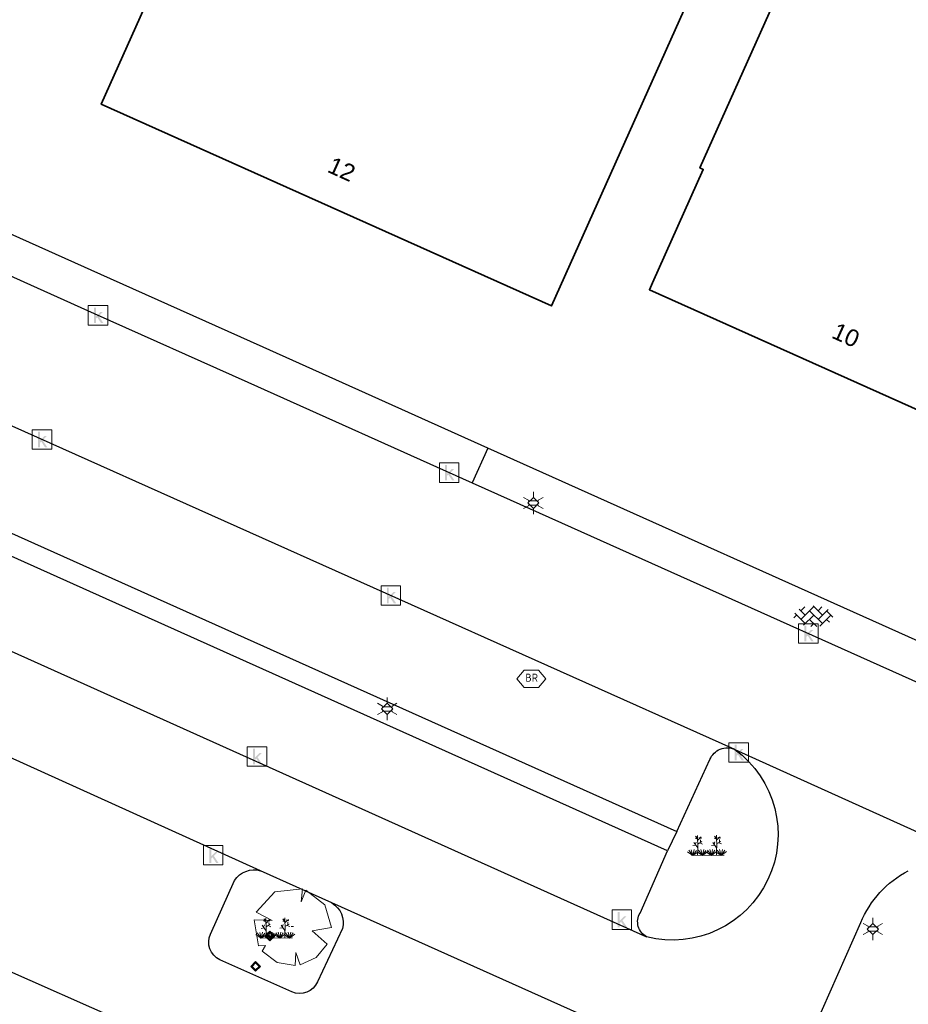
# Model space of a CAD drawing. Header units: metres. Extents: x 100797 to 101486, y 431104 to 431509.
# Tile 3 of 35: x 100956 to 101001, y 431231 to 431282. Entities that reach past the tile are written whole.
import ezdxf

# ---------------------------------------------------------------- set-up
doc = ezdxf.new("R2010")
doc.units = ezdxf.units.M
doc.layers.get('0').update_dxf_attribs({"linetype": 'CONTINUOUS'})
doc.layers.add('BAR_BEBOUWING', color=7, linetype='CONTINUOUS', lineweight=35, true_color=0x707070)
for name, color, linetype, true_color in [('BAR_BGT_LICHTMASTEN', 7, 'CONTINUOUS', 0x707070), ('BAR_BGT_PUNTSYMBOLEN', 7, 'CONTINUOUS', 0x707070), ('BAR_BGT_SYMBOLEN', 7, 'CONTINUOUS', 0x707070), ('BAR_HUISNUMMERS EN STRAATNAMEN', 7, 'CONTINUOUS', 0x707070), ('BAR_TOPO', 7, 'CONTINUOUS', 0x707070), ('BAR_WEGEN', 7, 'CONTINUOUS', 0x707070), ('BOR_BOMEN (vaste grootte)', 7, 'CONTINUOUS', 0x707070), ('BOR_LICHTMASTEN', 7, 'CONTINUOUS', 0x707070), ('BOR_VERKEERSBORD', 7, 'CONTINUOUS', 0x707070)]:
    doc.layers.add(name, color=color, linetype=linetype, true_color=true_color)
doc.styles.add('NLCS-ISO', font='txt')

# ---------------------------------------------------------------- blocks, each defined once
blk = doc.blocks.new('lichtmast_1', base_point=(101313.152, 431373.608))
at = {"color": 8, "lineweight": 0, "true_color": 0x707070}
for points in [[(101312.902, 431373.752), (101312.652, 431373.896)], [(101313.441, 431373.608), (101313.152, 431373.896), (101312.864, 431373.608), (101313.152, 431373.319), (101313.441, 431373.608)], [(101312.887, 431373.722), (101313.418, 431373.722)], [(101313.152, 431373.896), (101313.152, 431374.185)], [(101313.402, 431373.752), (101313.652, 431373.896)], [(101312.902, 431373.463), (101312.652, 431373.319)], [(101312.887, 431373.494), (101313.418, 431373.494)], [(101313.152, 431373.319), (101313.152, 431373.03)], [(101313.402, 431373.463), (101313.652, 431373.319)]]:
    blk.add_lwpolyline(points, dxfattribs=at)
blk = doc.blocks.new('boom_5', base_point=(101195.652, 431331.719))
at = {"color": 8, "lineweight": 0, "true_color": 0x707070}
for points in [[(101196.164, 431333.653), (101194.752, 431333.505), (101193.794, 431332.459)], [(101196.164, 431333.653), (101196.105, 431332.993), (101196.339, 431333.598)], [(101197.651, 431331.668), (101197.306, 431332.844), (101196.339, 431333.598)], [(101193.684, 431332.075), (101194.607, 431332.031), (101193.794, 431332.459)], [(101193.684, 431332.075), (101193.91, 431330.737)], [(101195.712, 431331.719), (101195.592, 431331.719), (101195.712, 431331.719)], [(101197.651, 431331.668), (101196.67, 431331.501), (101197.437, 431330.818)], [(101194.104, 431330.453), (101194.261, 431330.759), (101193.91, 431330.737)], [(101196.046, 431329.759), (101196.864, 431330.128), (101197.437, 431330.818)], [(101194.104, 431330.453), (101194.861, 431329.883), (101195.795, 431329.724)], [(101196.046, 431329.758), (101195.819, 431330.396), (101195.795, 431329.724)]]:
    blk.add_lwpolyline(points, dxfattribs=at)
blk = doc.blocks.new('verkeersbord_1', base_point=(101107.644, 431195.477))
at = {"true_color": 0x707070, "transparency": 33554687}
h = blk.add_hatch(color=8, dxfattribs=at)
h.paths.add_polyline_path([(101107.894, 431195.477), (101107.644, 431195.727), (101107.394, 431195.477), (101107.644, 431195.227)])
h.paths.add_polyline_path([(101107.465, 431195.477), (101107.644, 431195.655), (101107.822, 431195.477), (101107.644, 431195.298)], flags=0)
at = {"color": 8, "lineweight": 0, "true_color": 0x707070}
for points in [[(101107.894, 431195.477), (101107.644, 431195.727), (101107.394, 431195.477), (101107.644, 431195.227), (101107.894, 431195.477)], [(101107.822, 431195.477), (101107.644, 431195.655), (101107.465, 431195.477), (101107.644, 431195.298), (101107.822, 431195.477)]]:
    blk.add_lwpolyline(points, dxfattribs=at)
blk = doc.blocks.new('beplanting_1', base_point=(101316.768, 431360.678))
at = {"color": 8, "lineweight": 0, "true_color": 0x707070}
for points in [[(101316.221, 431361.216), (101316.134, 431361.214)], [(101316.245, 431361.178), (101316.141, 431361.332)], [(101316.182, 431361.271), (101316.189, 431361.312)], [(101316.25, 431360.732), (101316.243, 431361.377)], [(101316.246, 431361.119), (101316.426, 431361.295)], [(101316.248, 431360.929), (101316.462, 431361.061)], [(101316.336, 431361.207), (101316.319, 431361.276)], [(101316.369, 431361.24), (101316.442, 431361.23)], [(101316.399, 431361.022), (101316.397, 431361.156)], [(101317.192, 431361.223), (101317.105, 431361.221)], [(101317.217, 431361.185), (101317.113, 431361.339)], [(101317.153, 431361.278), (101317.161, 431361.32)], [(101317.222, 431360.739), (101317.214, 431361.384)], [(101317.217, 431361.126), (101317.397, 431361.302)], [(101317.22, 431360.936), (101317.434, 431361.068)], [(101317.307, 431361.214), (101317.291, 431361.283)], [(101317.341, 431361.247), (101317.414, 431361.238)], [(101317.371, 431361.029), (101317.368, 431361.163)], [(101316.001, 431360.341), (101315.796, 431360.612)], [(101316.001, 431360.341), (101315.92, 431360.641)], [(101316.15, 431360.869), (101315.991, 431360.849)], [(101316.001, 431360.341), (101316.063, 431360.648)], [(101316.001, 431360.341), (101316.18, 431360.605)], [(101316.244, 431360.343), (101316.247, 431360.729), (101316.053, 431361.01)], [(101316.121, 431360.911), (101316.163, 431361.035)], [(101316.493, 431360.345), (101316.288, 431360.616)], [(101316.355, 431360.995), (101316.499, 431360.933)], [(101316.493, 431360.345), (101316.412, 431360.644)], [(101316.493, 431360.345), (101316.556, 431360.652)], [(101316.493, 431360.345), (101316.672, 431360.608)], [(101316.493, 431360.345), (101316.763, 431360.544)], [(101316.949, 431360.348), (101316.743, 431360.619)], [(101316.949, 431360.348), (101316.867, 431360.648)], [(101316.949, 431360.348), (101317.011, 431360.655)], [(101316.949, 431360.348), (101317.128, 431360.612)], [(101316.949, 431360.348), (101317.218, 431360.547)], [(101317.121, 431360.876), (101316.962, 431360.856)], [(101317.216, 431360.35), (101317.218, 431360.736), (101317.025, 431361.017)], [(101317.092, 431360.919), (101317.134, 431361.043)], [(101317.457, 431360.352), (101317.252, 431360.623)], [(101317.327, 431361.002), (101317.471, 431360.94)], [(101317.457, 431360.352), (101317.375, 431360.651)], [(101317.457, 431360.352), (101317.519, 431360.659)], [(101317.457, 431360.352), (101317.636, 431360.616)], [(101317.457, 431360.352), (101317.726, 431360.551)], [(101316.001, 431360.341), (101315.726, 431360.524)], [(101315.937, 431360.341), (101317.6, 431360.353)], [(101316.001, 431360.341), (101316.271, 431360.54)], [(101316.493, 431360.345), (101316.219, 431360.528)], [(101316.949, 431360.348), (101316.674, 431360.531)], [(101317.457, 431360.352), (101317.182, 431360.535)]]:
    blk.add_lwpolyline(points, dxfattribs=at)
blk = doc.blocks.new('betonstraatstenen_1', base_point=(101286.795, 431176.56))
at = {"color": 8, "lineweight": 0, "true_color": 0x707070}
for points in [[(101286.765, 431177.03), (101287.235, 431176.56)], [(101285.776, 431176.421), (101285.915, 431176.56)], [(101285.815, 431176.66), (101286.355, 431176.12)], [(101286.048, 431176.867), (101286.355, 431176.56)], [(101286.135, 431176.34), (101286.795, 431177)], [(101286.135, 431176.78), (101286.33, 431176.976)], [(101286.269, 431176.034), (101286.795, 431176.56)], [(101286.575, 431176.78), (101287.235, 431176.12)], [(101287.015, 431176.78), (101287.211, 431176.976)], [(101287.015, 431176.34), (101287.525, 431176.85)], [(101287.109, 431175.993), (101287.675, 431176.56)], [(101287.455, 431176.78), (101287.776, 431176.459)], [(101286.575, 431176.34), (101286.944, 431175.971)], [(101286.642, 431175.967), (101286.795, 431176.12)], [(101287.455, 431176.34), (101287.601, 431176.194)]]:
    blk.add_lwpolyline(points, dxfattribs=at)
blk = doc.blocks.new('kolk-symbool_1', base_point=(101288.593, 431172.129))
at = {"true_color": 0x707070, "transparency": 33554687}
h = blk.add_hatch(color=8, dxfattribs=at)
h.paths.add_polyline_path([(101288.624, 431172.081), (101288.846, 431172.296), (101288.718, 431172.296), (101288.486, 431172.06), (101288.555, 431172.013), (101288.747, 431171.716), (101288.868, 431171.716)])
h.paths.add_polyline_path([(101288.555, 431172.013), (101288.486, 431172.06), (101288.486, 431172.516), (101288.388, 431172.516), (101288.388, 431171.716), (101288.486, 431171.716), (101288.486, 431171.946)], flags=0)
at = {"color": 8, "lineweight": 0, "true_color": 0x707070}
blk.add_lwpolyline([(101288.092, 431172.617), (101289.092, 431172.617), (101289.092, 431171.617), (101288.092, 431171.617), (101288.092, 431172.617)], dxfattribs=at)
blk = doc.blocks.new('verkeersbord_2', base_point=(101289.838, 431190.765))
at = {"true_color": 0x707070, "transparency": 33554687}
h = blk.add_hatch(color=8, dxfattribs=at)
h.paths.add_polyline_path([(101290.088, 431190.765), (101289.838, 431191.015), (101289.588, 431190.765), (101289.838, 431190.515)])
h.paths.add_polyline_path([(101289.659, 431190.765), (101289.838, 431190.944), (101290.017, 431190.765), (101289.838, 431190.586)], flags=0)
at = {"color": 8, "lineweight": 0, "true_color": 0x707070}
for points in [[(101290.088, 431190.765), (101289.838, 431191.015), (101289.588, 431190.765), (101289.838, 431190.515), (101290.088, 431190.765)], [(101290.017, 431190.765), (101289.838, 431190.944), (101289.659, 431190.765), (101289.838, 431190.586), (101290.017, 431190.765)]]:
    blk.add_lwpolyline(points, dxfattribs=at)
blk = doc.blocks.new('brandkraanput_1', base_point=(101151.073, 431424.807))
at = {"true_color": 0x707070, "transparency": 33554687}
h = blk.add_hatch(color=8, dxfattribs=at)
h.paths.add_polyline_path([(101150.824, 431424.986), (101150.906, 431424.986), (101150.979, 431424.997), (101150.964, 431425.01), (101150.946, 431425.019), (101150.927, 431425.025), (101150.906, 431425.027), (101150.803, 431425.027), (101150.789, 431425.023), (101150.783, 431425.006), (101150.783, 431424.636), (101150.786, 431424.622), (101150.803, 431424.615), (101150.906, 431424.615), (101150.921, 431424.616), (101150.941, 431424.62), (101150.96, 431424.627), (101150.977, 431424.638), (101150.993, 431424.651), (101150.824, 431424.656), (101150.824, 431424.821), (101150.906, 431424.821), (101150.988, 431424.832), (101150.971, 431424.844), (101150.979, 431424.851), (101150.824, 431424.862)])
h.paths.add_polyline_path([(101151.009, 431424.924), (101151.007, 431424.944), (101151.001, 431424.963), (101150.992, 431424.981), (101150.979, 431424.997), (101150.906, 431424.986), (101150.913, 431424.985), (101150.933, 431424.98), (101150.95, 431424.967), (101150.955, 431424.962), (101150.964, 431424.944), (101150.968, 431424.924), (101150.967, 431424.916), (101150.962, 431424.897), (101150.95, 431424.88), (101150.944, 431424.875), (101150.926, 431424.865), (101150.906, 431424.862), (101150.824, 431424.862), (101150.979, 431424.851), (101150.992, 431424.866), (101151.001, 431424.884), (101151.007, 431424.903)], flags=0)
h.paths.add_polyline_path([(101151.029, 431424.744), (101151.027, 431424.765), (101151.022, 431424.785), (101151.013, 431424.802), (101151.002, 431424.818), (101150.988, 431424.832), (101150.906, 431424.821), (101150.909, 431424.821), (101150.93, 431424.818), (101150.948, 431424.81), (101150.965, 431424.797), (101150.967, 431424.795), (101150.979, 431424.778), (101150.986, 431424.76), (101150.988, 431424.739), (101150.988, 431424.736), (101150.985, 431424.715), (101150.977, 431424.697), (101150.965, 431424.68), (101150.962, 431424.678), (101150.946, 431424.666), (101150.927, 431424.659), (101150.906, 431424.656), (101150.824, 431424.656), (101150.993, 431424.651), (101151.003, 431424.663), (101151.015, 431424.68), (101151.023, 431424.698), (101151.028, 431424.718), (101151.029, 431424.739)], flags=0)
h.paths.add_polyline_path([(101151.153, 431424.78), (101151.235, 431424.78), (101151.243, 431424.78), (101151.284, 431424.789), (101151.291, 431424.792), (101151.309, 431424.801), (101151.324, 431424.813), (101151.153, 431424.821), (101151.153, 431424.986), (101151.235, 431424.986), (101151.323, 431424.991), (101151.311, 431425.001), (101151.294, 431425.012), (101151.276, 431425.02), (101151.256, 431425.025), (101151.235, 431425.027), (101151.132, 431425.027), (101151.118, 431425.023), (101151.111, 431425.006), (101151.111, 431424.636), (101151.115, 431424.622), (101151.132, 431424.615), (101151.146, 431424.619), (101151.153, 431424.636)], flags=0)
h.paths.add_polyline_path([(101151.284, 431424.789), (101151.243, 431424.78), (101151.319, 431424.627), (101151.321, 431424.624), (101151.338, 431424.615), (101151.352, 431424.621), (101151.358, 431424.636), (101151.356, 431424.645)], flags=0)
h.paths.add_polyline_path([(101151.357, 431424.881), (101151.358, 431424.903), (101151.358, 431424.919), (101151.354, 431424.939), (101151.346, 431424.957), (101151.336, 431424.975), (101151.323, 431424.991), (101151.235, 431424.986), (101151.238, 431424.986), (101151.259, 431424.982), (101151.277, 431424.975), (101151.294, 431424.962), (101151.296, 431424.96), (101151.308, 431424.943), (101151.315, 431424.924), (101151.317, 431424.903), (101151.317, 431424.9), (101151.314, 431424.88), (101151.306, 431424.861), (101151.294, 431424.845), (101151.291, 431424.843), (101151.275, 431424.831), (101151.256, 431424.823), (101151.235, 431424.821), (101151.153, 431424.821), (101151.324, 431424.813), (101151.336, 431424.827), (101151.346, 431424.843), (101151.353, 431424.861)], flags=0)
at = {"color": 8, "lineweight": 0, "true_color": 0x707070}
blk.add_lwpolyline([(101150.297, 431424.773), (101150.672, 431424.327), (101151.422, 431424.327), (101151.797, 431424.773), (101151.422, 431425.218), (101150.672, 431425.218), (101150.297, 431424.773)], dxfattribs=at)
blk = doc.blocks.new('lichtmast_2', base_point=(101212.501, 431404.652))
at = {"color": 8, "lineweight": 0, "true_color": 0x707070}
for points in [[(101212.501, 431404.941), (101212.501, 431405.229)], [(101212.251, 431404.796), (101212.001, 431404.941)], [(101212.79, 431404.652), (101212.501, 431404.941), (101212.212, 431404.652), (101212.501, 431404.363), (101212.79, 431404.652)], [(101212.236, 431404.766), (101212.766, 431404.766)], [(101212.236, 431404.538), (101212.766, 431404.538)], [(101212.751, 431404.796), (101213.001, 431404.941)], [(101212.251, 431404.508), (101212.001, 431404.363)], [(101212.501, 431404.363), (101212.501, 431404.075)], [(101212.751, 431404.508), (101213.001, 431404.363)]]:
    blk.add_lwpolyline(points, dxfattribs=at)

msp = doc.modelspace()

# ---------------------------------------------------------------- linework, layer by layer
at = {"layer": 'BAR_BEBOUWING', "ltscale": 10, "flags": 128}
for points in [[(100974.14, 431309.676), (100959.757, 431277.547), (100982.879, 431267.196), (100998.603, 431302.321), (100994.521, 431304.149), (100993.18, 431301.153)], [(101002.813, 431301.756), (100990.504, 431274.279), (100990.672, 431274.204), (100988.064, 431268.383), (100987.903, 431268.021), (101006.443, 431259.715), (101010.098, 431267.874), (101009.211, 431268.272), (101015.42, 431282.132), (101020.635, 431293.772)]]:
    msp.add_lwpolyline(points, close=True, dxfattribs=at)
at = {"layer": 'BAR_TOPO', "ltscale": 0.01, "flags": 128}
for points in [[(100974.14, 431309.676), (100959.757, 431277.547), (100982.879, 431267.196), (100998.603, 431302.321), (100994.521, 431304.149), (100993.18, 431301.153)], [(101002.813, 431301.756), (100990.504, 431274.279), (100990.672, 431274.204), (100988.064, 431268.383), (100987.903, 431268.021), (101006.443, 431259.715), (101010.098, 431267.874), (101009.211, 431268.272), (101015.42, 431282.132), (101020.635, 431293.772)]]:
    msp.add_lwpolyline(points, close=True, dxfattribs=at)
for points in [[(100979.608, 431259.894), (100968.079, 431265.066), (100960.239, 431268.584), (100915.764, 431288.537), (100894.342, 431298.147), (100888.239, 431300.885)], [(100887.417, 431299.05), (100893.547, 431296.304), (100914.947, 431286.718), (100949.372, 431271.297), (100959.393, 431266.809), (100967.281, 431263.275), (100978.809, 431258.111)], [(100992.297, 431244.42), (100920.658, 431276.448), (100911.021, 431280.644)], [(100906.815, 431271.05), (100940.045, 431256.175), (100954.423, 431249.777), (100987.763, 431234.794)], [(100979.608, 431259.894), (100978.809, 431258.111)], [(101004.037, 431248.934), (100979.61, 431259.893), (100979.608, 431259.894)], [(100978.809, 431258.111), (100980.756, 431257.239), (101010.633, 431243.856)], [(100912.074, 431252.175), (100915.503, 431250.588), (100931.11, 431243.696), (100933.903, 431242.398), (100962.414, 431229.759), (100981.596, 431221.145)], [(100967.938, 431238.193), (100941.752, 431250.024)], [(100992.297, 431244.42), (101005.226, 431238.57)], [(100989.314, 431240.211), (100988.836, 431239.211)], [(100971.594, 431236.534), (100967.938, 431238.193)], [(100985.843, 431230.149), (100971.594, 431236.534)]]:
    msp.add_lwpolyline(points, dxfattribs=at)
for points in [[(100910.136, 431276.256, 0.339171), (100910.384, 431275.578), (100989.314, 431240.211)], [(100988.836, 431239.211), (100941.875, 431260.282), (100909.97, 431274.583, 0.366796), (100909.281, 431274.322)], [(100992.297, 431244.42, -0.823835), (100987.763, 431234.794)], [(100989.314, 431240.211), (100991.013, 431243.9, -0.423114), (100992.297, 431244.42)], [(100987.763, 431234.794, -0.433385), (100987.431, 431236.013), (100988.836, 431239.211)], [(100971.594, 431236.534, -0.345604), (100972.138, 431235.222), (100970.863, 431232.484, -0.408058), (100969.537, 431231.965), (100965.854, 431233.615, -0.409455), (100965.362, 431234.937), (100966.601, 431237.684, -0.32895), (100967.938, 431238.193)], [(100993.247, 431223.079), (100998.763, 431235.524, -0.175411), (101001.203, 431238.192)]]:
    msp.add_lwpolyline(points, format="xyb", dxfattribs=at)
at = {"layer": 'BAR_WEGEN', "ltscale": 0.01, "flags": 128}
for points in [[(100979.608, 431259.894), (100968.079, 431265.066), (100960.239, 431268.584), (100915.764, 431288.537), (100894.342, 431298.147), (100888.239, 431300.885)], [(100887.417, 431299.05), (100893.547, 431296.304), (100914.947, 431286.718), (100949.372, 431271.297), (100959.393, 431266.809), (100967.281, 431263.275), (100978.809, 431258.111)], [(100992.297, 431244.42), (100920.658, 431276.448), (100911.021, 431280.644)], [(100906.815, 431271.05), (100940.045, 431256.175), (100954.423, 431249.777), (100987.763, 431234.794)], [(100979.608, 431259.894), (100978.809, 431258.111)], [(101004.037, 431248.934), (100979.61, 431259.893), (100979.608, 431259.894)], [(100978.809, 431258.111), (100980.756, 431257.239), (101010.633, 431243.856)], [(100912.074, 431252.175), (100915.503, 431250.588), (100931.11, 431243.696), (100933.903, 431242.398), (100962.414, 431229.759), (100981.596, 431221.145)], [(100967.938, 431238.193), (100941.752, 431250.024)], [(100992.297, 431244.42), (101005.226, 431238.57)], [(100989.314, 431240.211), (100988.836, 431239.211)], [(100971.594, 431236.534), (100967.938, 431238.193)], [(100985.843, 431230.149), (100971.594, 431236.534)]]:
    msp.add_lwpolyline(points, dxfattribs=at)
for points in [[(100910.136, 431276.256, 0.339171), (100910.384, 431275.578), (100989.314, 431240.211)], [(100988.836, 431239.211), (100941.875, 431260.282), (100909.97, 431274.583, 0.366796), (100909.281, 431274.322)], [(100992.297, 431244.42, -0.823835), (100987.763, 431234.794)], [(100989.314, 431240.211), (100991.013, 431243.9, -0.423114), (100992.297, 431244.42)], [(100987.763, 431234.794, -0.433385), (100987.431, 431236.013), (100988.836, 431239.211)], [(100971.594, 431236.534, -0.345604), (100972.138, 431235.222), (100970.863, 431232.484, -0.408058), (100969.537, 431231.965), (100965.854, 431233.615, -0.409455), (100965.362, 431234.937), (100966.601, 431237.684, -0.32895), (100967.938, 431238.193)], [(100993.247, 431223.079), (100998.763, 431235.524, -0.175411), (101001.203, 431238.192)]]:
    msp.add_lwpolyline(points, format="xyb", dxfattribs=at)

# ---------------------------------------------------------------- block references
at = {"layer": 'BAR_BGT_LICHTMASTEN'}
msp.add_blockref('lichtmast_2', (100981.947, 431257.073), dxfattribs=at)
at = {"layer": 'BAR_BGT_PUNTSYMBOLEN'}
for name, p in [('kolk-symbool_1', (100959.591, 431266.72)), ('kolk-symbool_1', (100956.713, 431260.342)), ('kolk-symbool_1', (100977.62, 431258.644)), ('kolk-symbool_1', (100974.631, 431252.33)), ('kolk-symbool_1', (100996.07, 431250.38)), ('brandkraanput_1', (100981.868, 431248.085)), ('kolk-symbool_1', (100967.753, 431244.067)), ('kolk-symbool_1', (100992.489, 431244.272)), ('kolk-symbool_1', (100965.509, 431238.997)), ('kolk-symbool_1', (100986.49, 431235.689)), ('verkeersbord_2', (100967.68, 431233.279))]:
    msp.add_blockref(name, p, dxfattribs=at)
at = {"layer": 'BAR_BGT_SYMBOLEN'}
for name, p in [('betonstraatstenen_1', (100996.349, 431251.318)), ('beplanting_1', (100990.907, 431239.306)), ('beplanting_1', (100968.74, 431235.061))]:
    msp.add_blockref(name, p, dxfattribs=at)
at = {"layer": 'BOR_BOMEN (vaste grootte)'}
msp.add_blockref('boom_5', (100969.576, 431235.319), dxfattribs=at)
at = {"layer": 'BOR_LICHTMASTEN'}
for p in [(100974.444, 431246.499), (100999.384, 431235.196)]:
    msp.add_blockref('lichtmast_1', p, dxfattribs=at)
at = {"layer": 'BOR_VERKEERSBORD'}
msp.add_blockref('verkeersbord_1', (100968.414, 431234.836), dxfattribs=at)

# ---------------------------------------------------------------- texts
at = {"layer": 'BAR_HUISNUMMERS EN STRAATNAMEN', "char_height": 0.87, "attachment_point": 5, "rotation": 335.7, "style": 'NLCS-ISO'}
for s, insert in [('{{\\fArial|b0|i0;12}}', (100972.105, 431274.211)), ('{{\\fArial|b0|i0;10}}', (100997.998, 431265.69))]:
    msp.add_mtext(s, dxfattribs=dict(at, insert=insert))

doc.saveas('drawing.dxf')
